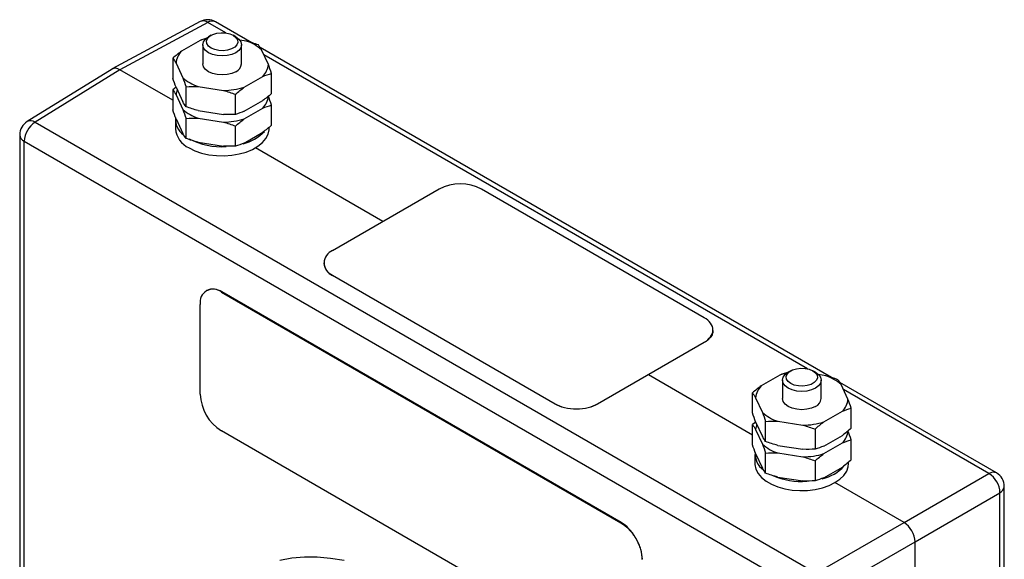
# Model space of a CAD drawing. Header units: inches. Extents: x 0.5 to 22, y 0 to 16.4.
# Tile 9 of 9: x 17.1 to 21, y 14.2 to 16.4. Entities that reach past the tile are written whole.
import ezdxf

# ---------------------------------------------------------------- set-up
doc = ezdxf.new("R2010")
doc.units = ezdxf.units.IN
doc.header["$MEASUREMENT"] = 0

msp = doc.modelspace()

# ---------------------------------------------------------------- linework, layer by layer
for p, q in [((17.8156, 16.398), (17.4638, 16.2088)), ((17.846, 16.3944), (17.4945, 16.2054)), ((17.9187, 16.3525), (17.846, 16.3944)), ((18.022, 16.3131), (17.8765, 16.3971)), ((17.8153, 16.3229), (17.7413, 16.2802)), ((17.8451, 16.3332), (17.8153, 16.3229)), ((17.8594, 16.343), (17.8488, 16.3368)), ((17.9584, 16.3368), (17.9478, 16.343)), ((18, 16.3202), (17.9737, 16.3242)), ((17.8261, 16.3052), (17.8261, 16.2292)), ((17.9811, 16.2292), (17.9811, 16.3052)), ((20.3413, 14.9742), (18.0553, 16.2938)), ((18.0883, 16.2265), (18.0612, 16.2848)), ((17.706, 16.2517), (17.706, 16.1714)), ((20.2451, 15.0095), (18.0705, 16.2648)), ((17.4627, 16.2082), (17.1229, 15.9981)), ((17.4945, 16.2054), (17.155, 15.9955)), ((17.706, 16.0833), (17.4945, 16.2054)), ((17.7189, 16.2319), (17.746, 16.1736)), ((17.9919, 16.1355), (18.0659, 16.1782)), ((18.1012, 16.1103), (18.1012, 16.1905)), ((17.719, 16.1354), (17.706, 16.1249)), ((17.706, 16.1249), (17.706, 16.0447)), ((17.7189, 16.1354), (17.746, 16.0771)), ((17.7589, 16.0574), (17.7589, 16.1376)), ((17.8072, 16.1382), (17.9083, 16.1226)), ((17.7189, 16.1051), (17.746, 16.0468)), ((17.9565, 16.0268), (17.9565, 16.107)), ((17.9919, 16.0391), (18.0659, 16.0818)), ((17.8072, 16.0418), (17.9083, 16.0262)), ((17.9919, 16.0088), (18.0659, 16.0515)), ((18.1012, 15.9835), (18.1012, 16.0638)), ((17.7161, 16.006), (17.7161, 15.9692)), ((17.7189, 16.0087), (17.746, 15.9503)), ((17.7589, 15.9306), (17.7589, 16.0108)), ((17.8072, 16.0114), (17.9083, 15.9958)), ((17.155, 15.9955), (20.2805, 14.1912)), ((17.9565, 15.9), (17.9565, 15.9802)), ((18.0911, 15.9692), (18.0911, 15.9754)), ((17.0933, 15.945), (17.0933, 12.4421)), ((17.1116, 15.9194), (20.2371, 14.1151)), ((17.1116, 12.3908), (17.1116, 15.9194)), ((17.9919, 15.9123), (18.0659, 15.955)), ((17.8072, 15.915), (17.9083, 15.8994)), ((18.5467, 15.598), (18.0362, 15.8927)), ((18.7717, 15.7278), (18.3453, 15.4816)), ((19.8323, 15.2135), (18.9414, 15.7278)), ((18.3101, 15.4327), (18.3101, 15.431)), ((18.3453, 15.3837), (19.2362, 14.8693)), ((18.3453, 15.382), (18.3453, 15.3837)), ((19.2362, 14.8677), (18.3453, 15.382)), ((17.8419, 15.3227), (17.8404, 15.3219)), ((17.9004, 15.316), (17.9019, 15.3168)), ((17.9004, 15.316), (19.4985, 14.3934)), ((19.4999, 14.3943), (17.9019, 15.3168)), ((17.8156, 14.9077), (17.8156, 15.267)), ((19.8675, 15.1628), (19.8675, 15.1645)), ((19.4059, 14.8693), (19.8323, 15.1155)), ((19.8323, 15.1139), (19.4059, 14.8677)), ((19.8323, 15.1155), (19.8323, 15.1139)), ((20.0253, 14.7444), (19.6088, 14.9848)), ((20.1346, 14.984), (20.0607, 14.9413)), ((20.1787, 15.0012), (20.1681, 14.9951)), ((20.2777, 14.9951), (20.2671, 15.0012)), ((20.3193, 14.9813), (20.2901, 14.9858)), ((20.1454, 14.9635), (20.1454, 14.8903)), ((20.3004, 14.8903), (20.3004, 14.9635)), ((21.002, 14.5928), (20.3746, 14.9549)), ((20.4076, 14.8876), (20.3805, 14.9459)), ((20.0253, 14.8325), (20.0253, 14.9127)), ((20.9715, 14.5901), (20.3898, 14.9259)), ((19.2362, 14.8693), (19.2362, 14.8677)), ((19.4059, 14.8693), (19.4059, 14.8677)), ((20.0382, 14.893), (20.0653, 14.8347)), ((20.3112, 14.7966), (20.3852, 14.8393)), ((20.4205, 14.7714), (20.4205, 14.8516)), ((20.0383, 14.7964), (20.0253, 14.786)), ((20.0253, 14.7057), (20.0253, 14.786)), ((20.0382, 14.7965), (20.0653, 14.7382)), ((20.0783, 14.7184), (20.0783, 14.7987)), ((20.1265, 14.7993), (20.2276, 14.7837)), ((19.4985, 13.8382), (17.9004, 14.7607)), ((20.0382, 14.7662), (20.0653, 14.7079)), ((20.2759, 14.7681), (20.2759, 14.6879)), ((20.3112, 14.7002), (20.3852, 14.7429)), ((20.1265, 14.7029), (20.2276, 14.6872)), ((20.3112, 14.6698), (20.3852, 14.7125)), ((20.4205, 14.6446), (20.4205, 14.7248)), ((20.0354, 14.6671), (20.0354, 14.6303)), ((20.0382, 14.6698), (20.0653, 14.6114)), ((20.0783, 14.5917), (20.0783, 14.6719)), ((20.1265, 14.6725), (20.2276, 14.6569)), ((20.2759, 14.6413), (20.2759, 14.5611)), ((20.4104, 14.6303), (20.4104, 14.6365)), ((20.3112, 14.5734), (20.3852, 14.6161)), ((20.632, 14.3941), (20.9715, 14.5901)), ((20.1265, 14.5761), (20.2276, 14.5605)), ((20.632, 14.3941), (20.3555, 14.5538)), ((21.0332, 11.0358), (21.0332, 14.5386)), ((20.6762, 14.3176), (21.0157, 14.5136)), ((21.0157, 11.0622), (21.0157, 14.5136)), ((19.4999, 14.3943), (19.4985, 14.3934)), ((20.2805, 14.1912), (20.632, 14.3941)), ((20.3247, 14.1147), (20.6762, 14.3176)), ((20.6762, 10.4139), (20.6762, 14.3176)), ((20.6762, 10.414), (20.6762, 14.3176))]:
    msp.add_line(p, q)
at = {"flags": 128}
for points in [[(17.9478, 16.343), (17.9585, 16.3347), (17.9647, 16.3251), (17.9659, 16.3149), (17.9622, 16.3048), (17.9536, 16.2958), (17.9411, 16.2886), (17.9254, 16.2836), (17.9081, 16.2815), (17.8903, 16.2822), (17.8736, 16.2858), (17.8594, 16.2919), (17.8487, 16.3002), (17.8425, 16.3098), (17.8413, 16.32), (17.845, 16.3301), (17.8536, 16.3391), (17.8661, 16.3463), (17.8818, 16.3513), (17.8991, 16.3534), (17.9169, 16.3527), (17.9336, 16.3491), (17.9478, 16.343)], [(17.9584, 16.2736), (17.9424, 16.2665), (17.9237, 16.262), (17.9036, 16.2605), (17.8835, 16.262), (17.8649, 16.2665), (17.8488, 16.2736), (17.8365, 16.2828), (17.8287, 16.2936), (17.8261, 16.3052), (17.8287, 16.3168), (17.8365, 16.3276), (17.8488, 16.3368)], [(17.9584, 16.3368), (17.9707, 16.3276), (17.9785, 16.3168), (17.9811, 16.3052), (17.9785, 16.2936), (17.9707, 16.2828), (17.9584, 16.2736)], [(17.9584, 16.1976), (17.9424, 16.1905), (17.9237, 16.186), (17.9036, 16.1845), (17.8835, 16.186), (17.8649, 16.1905), (17.8488, 16.1976), (17.8365, 16.2068), (17.8287, 16.2176), (17.8261, 16.2292)], [(17.771, 15.8927), (17.7946, 15.8811), (17.8213, 15.872), (17.8501, 15.8655), (17.8804, 15.8618), (17.9113, 15.8611), (17.9421, 15.8633), (17.9718, 15.8684), (17.9996, 15.8763), (18.0248, 15.8866), (18.0467, 15.8993), (18.0647, 15.9138), (18.0783, 15.9299), (18.0871, 15.947), (18.0909, 15.9648), (18.0911, 15.9692)], [(20.2671, 15.0012), (20.2778, 14.993), (20.284, 14.9834), (20.2853, 14.9732), (20.2815, 14.9631), (20.2729, 14.9541), (20.2604, 14.9468), (20.2448, 14.9419), (20.2274, 14.9397), (20.2096, 14.9405), (20.193, 14.9441), (20.1787, 14.9502), (20.1681, 14.9584), (20.1618, 14.9681), (20.1606, 14.9783), (20.1644, 14.9883), (20.1729, 14.9974), (20.1855, 15.0046), (20.2011, 15.0095), (20.2185, 15.0117), (20.2362, 15.011), (20.2529, 15.0074), (20.2671, 15.0012)], [(20.2777, 14.9951), (20.29, 14.9859), (20.2978, 14.9751), (20.3004, 14.9635), (20.2978, 14.9519), (20.29, 14.9411), (20.2777, 14.9318), (20.2617, 14.9247), (20.243, 14.9203), (20.2229, 14.9187), (20.2029, 14.9203), (20.1842, 14.9247), (20.1681, 14.9318), (20.1558, 14.9411), (20.1481, 14.9519), (20.1454, 14.9635), (20.1481, 14.9751), (20.1558, 14.9859), (20.1681, 14.9951)], [(20.2777, 14.8587), (20.2617, 14.8515), (20.243, 14.8471), (20.2229, 14.8455), (20.2029, 14.8471), (20.1842, 14.8515), (20.1681, 14.8587), (20.1558, 14.8679), (20.1481, 14.8787), (20.1454, 14.8903)], [(20.0354, 14.6303), (20.0356, 14.6259), (20.0394, 14.6081), (20.0482, 14.591), (20.0618, 14.5749), (20.0798, 14.5604), (20.1017, 14.5477), (20.1269, 14.5373), (20.1548, 14.5295), (20.1844, 14.5244), (20.2152, 14.5222), (20.2461, 14.5229), (20.2764, 14.5266), (20.3053, 14.5331), (20.3319, 14.5422), (20.3555, 14.5538), (20.3755, 14.5674), (20.3914, 14.5828), (20.4026, 14.5994), (20.409, 14.6169), (20.4104, 14.6303)], [(18.3912, 14.2419), (18.3369, 14.2511), (18.284, 14.2558), (18.2325, 14.2559), (18.1826, 14.2515), (18.1347, 14.2425)]]:
    msp.add_lwpolyline(points, dxfattribs=at)
for centre, radius, start, end in [((17.8452, 16.343), 0.0625, 60.0027, 118.2656), ((17.8277, 16.3696), 0.0309, 53.6017, 112.9651), ((17.8636, 16.369), 0.0309, 65.3595, 124.6051), ((17.8951, 16.0679), 0.2671, 102.3803, 107.3734), ((17.9459, 16.1559), 0.173, 48.212, 71.7934), ((17.7945, 16.2262), 0.0758, 134.5435, 175.6596), ((17.9424, 16.233), 0.0389, 294.3095, 354.3703), ((18.0127, 16.2322), 0.0758, 314.5435, 355.6596), ((17.8613, 16.3025), 0.173, 228.212, 251.7934), ((17.7839, 16.102), 0.065, 158.4919, 177.2588), ((17.9054, 16.4182), 0.2956, 270.5641, 287.022), ((18.0127, 16.1055), 0.0758, 314.5435, 355.6596), ((17.8613, 16.1758), 0.173, 228.212, 251.7934), ((17.1558, 15.945), 0.0625, 121.7291, 180), ((17.1368, 15.97), 0.0313, 54.4726, 116.342), ((17.7931, 16.0076), 0.0767, 175.4445, 234.3524), ((17.9054, 16.2914), 0.2956, 270.5641, 287.022), ((17.2078, 15.915), 0.0963, 123.2295, 177.3478), ((17.8106, 15.9791), 0.095, 185.9321, 245.3881), ((17.9448, 16.0796), 0.1757, 284.1266, 316.5217), ((17.1232, 15.9471), 0.03, 184.1296, 247.1906), ((17.9007, 16.1768), 0.2793, 242.3299, 273.7854), ((18.8565, 15.564), 0.1844, 62.6097, 117.3903), ((18.3639, 15.4327), 0.0524, 110.7834, 249.2166), ((18.3702, 15.437), 0.0604, 185.6948, 245.6254), ((17.8673, 15.2754), 0.0524, 50.7968, 189.2141), ((17.8667, 15.2677), 0.0604, 54.3827, 114.307), ((20.2149, 14.7272), 0.269, 101.4125, 107.3619), ((20.2652, 14.817), 0.173, 48.212, 71.7934), ((20.1138, 14.8872), 0.0758, 134.5435, 175.6596), ((17.9998, 14.9161), 0.1844, 182.6055, 237.3944), ((20.2617, 14.8941), 0.0389, 294.31, 354.3701), ((20.332, 14.8933), 0.0758, 314.5435, 355.6596), ((20.1806, 14.9636), 0.173, 228.212, 251.7934), ((20.1032, 14.7631), 0.065, 158.4925, 177.2588), ((20.2247, 15.0793), 0.2956, 270.5641, 287.022), ((20.332, 14.7666), 0.0758, 314.5435, 355.6596), ((20.1806, 14.8368), 0.173, 228.212, 251.7934), ((20.1152, 14.6699), 0.0794, 176.3022, 234.5147), ((20.2247, 14.9525), 0.2956, 270.5641, 287.022), ((20.2647, 14.7394), 0.1744, 283.2924, 316.7022), ((20.2209, 14.8476), 0.289, 246.7451, 274.375), ((20.9891, 14.5646), 0.0309, 65.3595, 124.6051), ((20.9225, 14.5108), 0.0933, 1.7214, 58.2786), ((20.9707, 14.5386), 0.0625, 360, 60.0027), ((21.0024, 14.5415), 0.0309, 295.3875, 354.6385)]:
    msp.add_arc(centre, radius, start, end)
for centre, major_axis, ratio, start_param, end_param in [((17.4945, 16.1544), (-0.0313, 0.0541), 0.577206, 5.498021, 6.300635), ((17.4945, 16.1544), (-0.0313, 0.0541), 0.577206, 5.498021, 6.265736), ((20.632, 14.3431), (-0.0312, 0.0541), 0.577557, 3.927224, 5.497716)]:
    msp.add_ellipse(centre, major_axis=major_axis, ratio=ratio, start_param=start_param, end_param=end_param)
for points in [[(18.0483, 16.3046), (18.0323, 16.3104), (18.0162, 16.3157), (18, 16.3202)], [(17.7413, 16.2802), (17.7294, 16.2713), (17.7177, 16.2618), (17.706, 16.2517)], [(18.0612, 16.2848), (18.0568, 16.2923), (18.0525, 16.2988), (18.0483, 16.3046)], [(17.706, 16.2517), (17.7103, 16.2458), (17.7146, 16.2393), (17.7189, 16.2319)], [(18.1012, 16.1905), (18.0969, 16.2031), (18.0926, 16.2152), (18.0883, 16.2265)], [(17.7189, 16.1354), (17.7146, 16.1468), (17.7103, 16.1589), (17.706, 16.1714)], [(17.746, 16.1736), (17.7504, 16.1622), (17.7547, 16.1502), (17.7589, 16.1376)], [(18.0659, 16.1782), (18.0778, 16.1832), (18.0895, 16.1872), (18.1012, 16.1905)], [(17.706, 16.1249), (17.7103, 16.1191), (17.7146, 16.1126), (17.7189, 16.1051)], [(17.7589, 16.1376), (17.7749, 16.1385), (17.791, 16.1388), (17.8072, 16.1382)], [(17.9083, 16.1226), (17.9245, 16.1181), (17.9406, 16.1129), (17.9565, 16.107)], [(17.9565, 16.107), (17.9682, 16.1171), (17.98, 16.1267), (17.9919, 16.1355)], [(17.7589, 16.0574), (17.7547, 16.0632), (17.7504, 16.0697), (17.746, 16.0771)], [(18.1012, 16.1103), (18.0895, 16.1002), (18.0778, 16.0906), (18.0659, 16.0818)], [(18.1012, 16.0638), (18.0969, 16.0763), (18.0926, 16.0884), (18.0883, 16.0997)], [(17.7189, 16.0087), (17.7146, 16.02), (17.7103, 16.0321), (17.706, 16.0447)], [(17.746, 16.0468), (17.7504, 16.0354), (17.7547, 16.0234), (17.7589, 16.0108)], [(17.8072, 16.0418), (17.791, 16.0462), (17.7749, 16.0515), (17.7589, 16.0574)], [(17.9919, 16.0391), (17.98, 16.0342), (17.9682, 16.0302), (17.9565, 16.0268)], [(18.0659, 16.0515), (18.0778, 16.0564), (18.0895, 16.0604), (18.1012, 16.0638)], [(17.7589, 16.0108), (17.7749, 16.0117), (17.791, 16.012), (17.8072, 16.0114)], [(17.9565, 16.0268), (17.9406, 16.0259), (17.9245, 16.0256), (17.9083, 16.0262)], [(17.9565, 15.9802), (17.9682, 15.9903), (17.98, 15.9999), (17.9919, 16.0088)], [(17.9083, 15.9958), (17.9245, 15.9914), (17.9406, 15.9861), (17.9565, 15.9802)], [(18.1012, 15.9835), (18.0895, 15.9734), (18.0778, 15.9638), (18.0659, 15.955)], [(17.7589, 15.9306), (17.7547, 15.9364), (17.7504, 15.9429), (17.746, 15.9503)], [(17.8072, 15.915), (17.791, 15.9195), (17.7749, 15.9247), (17.7589, 15.9306)], [(17.9565, 15.9), (17.9406, 15.8991), (17.9245, 15.8988), (17.9083, 15.8994)], [(17.9919, 15.9123), (17.98, 15.9074), (17.9682, 15.9034), (17.9565, 15.9)], [(20.17, 14.9963), (20.1583, 14.9929), (20.1465, 14.9889), (20.1346, 14.984)], [(20.3676, 14.9657), (20.3516, 14.9715), (20.3356, 14.9768), (20.3193, 14.9813)], [(20.0607, 14.9413), (20.0487, 14.9324), (20.037, 14.9229), (20.0253, 14.9127)], [(20.3805, 14.9459), (20.3761, 14.9534), (20.3718, 14.9599), (20.3676, 14.9657)], [(20.0253, 14.9127), (20.0296, 14.9069), (20.0339, 14.9004), (20.0382, 14.893)], [(20.4205, 14.8516), (20.4162, 14.8642), (20.4119, 14.8763), (20.4076, 14.8876)], [(20.0382, 14.7965), (20.0339, 14.8079), (20.0296, 14.8199), (20.0253, 14.8325)], [(20.0653, 14.8347), (20.0697, 14.8233), (20.074, 14.8112), (20.0783, 14.7987)], [(20.3852, 14.8393), (20.3971, 14.8442), (20.4088, 14.8483), (20.4205, 14.8516)], [(20.0253, 14.786), (20.0296, 14.7801), (20.0339, 14.7737), (20.0382, 14.7662)], [(20.0783, 14.7987), (20.0942, 14.7996), (20.1103, 14.7999), (20.1265, 14.7993)], [(20.2276, 14.7837), (20.2438, 14.7792), (20.2599, 14.7739), (20.2759, 14.7681)], [(20.2759, 14.7681), (20.2875, 14.7782), (20.2993, 14.7878), (20.3112, 14.7966)], [(20.0783, 14.7184), (20.074, 14.7243), (20.0697, 14.7308), (20.0653, 14.7382)], [(20.4205, 14.7714), (20.4088, 14.7613), (20.3971, 14.7517), (20.3852, 14.7429)], [(20.4205, 14.7248), (20.4162, 14.7374), (20.4119, 14.7495), (20.4076, 14.7608)], [(20.0382, 14.6698), (20.0339, 14.6811), (20.0296, 14.6932), (20.0253, 14.7057)], [(20.0653, 14.7079), (20.0697, 14.6965), (20.074, 14.6845), (20.0783, 14.6719)], [(20.1265, 14.7029), (20.1103, 14.7073), (20.0942, 14.7126), (20.0783, 14.7184)], [(20.3112, 14.7002), (20.2993, 14.6952), (20.2875, 14.6912), (20.2759, 14.6879)], [(20.3852, 14.7125), (20.3971, 14.7175), (20.4088, 14.7215), (20.4205, 14.7248)], [(20.0783, 14.6719), (20.0942, 14.6728), (20.1103, 14.6731), (20.1265, 14.6725)], [(20.2759, 14.6879), (20.2599, 14.687), (20.2438, 14.6867), (20.2276, 14.6872)], [(20.2276, 14.6569), (20.2438, 14.6524), (20.2599, 14.6472), (20.2759, 14.6413)], [(20.2759, 14.6413), (20.2875, 14.6514), (20.2993, 14.661), (20.3112, 14.6698)], [(20.4205, 14.6446), (20.4088, 14.6345), (20.3971, 14.6249), (20.3852, 14.6161)], [(20.0783, 14.5917), (20.074, 14.5975), (20.0697, 14.604), (20.0653, 14.6114)], [(20.1265, 14.5761), (20.1103, 14.5806), (20.0942, 14.5858), (20.0783, 14.5917)], [(20.2759, 14.5611), (20.2599, 14.5602), (20.2438, 14.5599), (20.2276, 14.5605)], [(20.3112, 14.5734), (20.2993, 14.5685), (20.2875, 14.5645), (20.2759, 14.5611)]]:
    msp.add_open_spline(points, degree=3)
for points, knots in [([(19.8323, 15.1155), (19.8431, 15.1217), (19.8515, 15.1289), (19.8576, 15.137), (19.8642, 15.1457), (19.8675, 15.1549), (19.8675, 15.1645), (19.8675, 15.174), (19.8642, 15.1832), (19.8576, 15.192), (19.8515, 15.2001), (19.8431, 15.2072), (19.8323, 15.2135)], [0, 0, 0, 0, 0.25, 0.25, 0.25, 0.5, 0.5, 0.5, 0.75, 0.75, 0.75, 1, 1, 1, 1]), ([(19.8674, 15.1628), (19.8674, 15.1617), (19.8674, 15.1575), (19.8661, 15.1517), (19.8633, 15.1442), (19.8599, 15.1383), (19.8545, 15.1312), (19.8492, 15.1259), (19.8415, 15.1195), (19.836, 15.1161), (19.8323, 15.1139)], [0, 0, 0, 0, 0.06303, 0.233296, 0.318287, 0.488555, 0.573541, 0.743806, 0.828797, 1, 1, 1, 1]), ([(19.2362, 14.8693), (19.247, 14.8631), (19.2594, 14.8582), (19.2734, 14.8547), (19.2886, 14.8509), (19.3045, 14.849), (19.3211, 14.849), (19.3377, 14.8491), (19.3535, 14.851), (19.3687, 14.8547), (19.3827, 14.8582), (19.3951, 14.8631), (19.4059, 14.8693)], [0, 0, 0, 0, 0.25, 0.25, 0.25, 0.5, 0.5, 0.5, 0.75, 0.75, 0.75, 1, 1, 1, 1]), ([(19.4059, 14.8677), (19.3951, 14.8615), (19.3827, 14.8566), (19.3687, 14.8531), (19.3535, 14.8493), (19.3377, 14.8474), (19.3211, 14.8474), (19.3045, 14.8474), (19.2886, 14.8493), (19.2734, 14.8531), (19.2594, 14.8566), (19.247, 14.8615), (19.2362, 14.8677)], [0, 0, 0, 0, 0.25, 0.25, 0.25, 0.5, 0.5, 0.5, 0.75, 0.75, 0.75, 1, 1, 1, 1]), ([(19.4985, 14.3934), (19.5093, 14.3872), (19.5197, 14.3789), (19.5297, 14.3685), (19.5406, 14.3573), (19.5502, 14.3445), (19.5585, 14.3301), (19.5668, 14.3158), (19.5731, 14.3011), (19.5774, 14.286), (19.5814, 14.2721), (19.5834, 14.2589), (19.5834, 14.2465)], [0, 0, 0, 0, 0.25, 0.25, 0.25, 0.5, 0.5, 0.5, 0.75, 0.75, 0.75, 1, 1, 1, 1]), ([(19.5848, 14.2473), (19.5848, 14.2598), (19.5828, 14.2729), (19.5788, 14.2868), (19.5745, 14.3019), (19.5682, 14.3166), (19.5599, 14.3309), (19.5516, 14.3453), (19.542, 14.3581), (19.5312, 14.3693), (19.5211, 14.3797), (19.5107, 14.388), (19.4999, 14.3943)], [0, 0, 0, 0, 0.25, 0.25, 0.25, 0.5, 0.5, 0.5, 0.75, 0.75, 0.75, 1, 1, 1, 1])]:
    msp.add_open_spline(points, degree=3, knots=knots)

doc.saveas('drawing.dxf')
